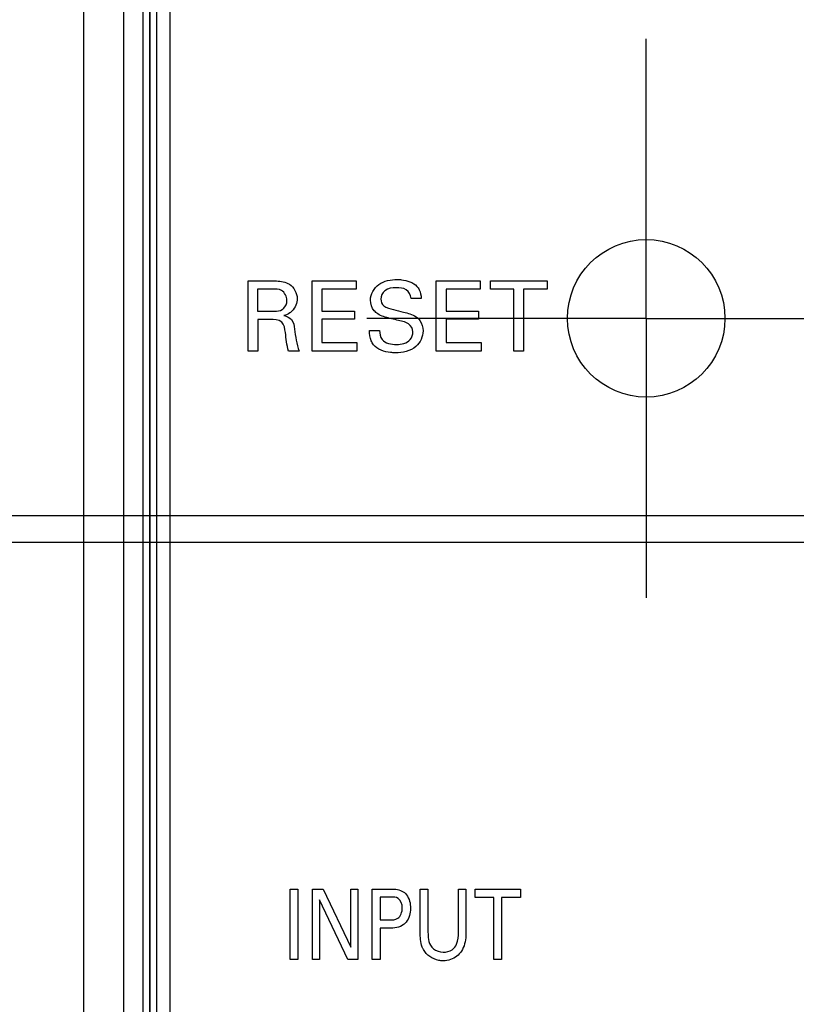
# Model space of a CAD drawing. Header units: inches. Extents: x 0 to 34, y 0 to 22.
# Tile 47 of 64: x 18.7 to 19.3, y 14.8 to 15.5. Entities that reach past the tile are written whole.
import ezdxf

# ---------------------------------------------------------------- set-up
doc = ezdxf.new("R2010")
doc.units = ezdxf.units.IN
doc.header["$LTSCALE"] = 1.87
doc.header["$MEASUREMENT"] = 0
doc.linetypes.add('CENTER', pattern=[0.6, 0.375, -0.075, 0.075, -0.075])
doc.layers.get('0').update_dxf_attribs({"linetype": 'CONTINUOUS'})
doc.layers.add('02___PRT_ALL_AXES', color=7, linetype='CONTINUOUS')
doc.layers.add('DIMENSIONS', color=7, linetype='CONTINUOUS')
doc.styles.get("Standard").update_dxf_attribs({"font": 'txt', "width": 0.8})
doc.dimstyles.new('DIMSTYLE_1', dxfattribs={"dimtxt": 0.125, "dimasz": 0.18, "dimexe": 0.18, "dimexo": 0.0625, "dimgap": 0.09, "dimtad": 0, "dimtih": 1, "dimtoh": 1, "dimdec": 3, "dimzin": 4, "dimdsep": 46, "dimtxsty": 'STANDARD', "dimblk": '_FILLED', "dimblk1": '_FILLED', "dimblk2": '_FILLED', "dimcen": 0.09, "dimadec": 0, "dimazin": 0, "dimtp": 0.01, "dimtm": 0.01, "dimtfac": 1, "dimtdec": 3, "dimtofl": 0, "dimtmove": 0, "dimatfit": 3, "dimldrblk": '_FILLED', "dimfxl": 1, "dimtolj": 1, "dimtzin": 4, "dimarcsym": 0})
doc.dimstyles.new('DIMSTYLE_2', dxfattribs={"dimtxt": 0.125, "dimasz": 0.18, "dimexe": 0.18, "dimexo": 0.0625, "dimgap": 0.09, "dimtad": 0, "dimtih": 1, "dimtoh": 1, "dimzin": 4, "dimdsep": 46, "dimtxsty": 'STANDARD', "dimblk": '_FILLED', "dimblk1": '_FILLED', "dimblk2": '_FILLED', "dimcen": 0.09, "dimadec": 0, "dimazin": 0, "dimtp": 0.01, "dimtm": 0.01, "dimtfac": 1, "dimtofl": 0, "dimtmove": 0, "dimatfit": 3, "dimldrblk": '_FILLED', "dimfxl": 1, "dimtolj": 1, "dimtzin": 4, "dimarcsym": 0})

# ---------------------------------------------------------------- blocks, each defined once
blk = doc.blocks.new('_FILLED')
at = {"color": 0, "linetype": 'BYBLOCK'}
blk.add_solid([(0, 0), (-1, 0.1736), (-1, -0.1736)], dxfattribs=at)
blk = doc.blocks.new('*D13')
at = {"layer": 'DIMENSIONS', "color": 2, "linetype": 'CONTINUOUS'}
for p, q in [((20.75348, 15.17794), (20.75348, 13.03344)), ((18.75545, 14.50429), (18.75545, 13.03345)), ((18.75545, 13.15845), (19.07946, 13.15845)), ((20.75348, 13.15844), (20.42946, 13.15845))]:
    blk.add_line(p, q, dxfattribs=at)
at = {"layer": 'DIMENSIONS', "color": 2, "linetype": 'CONTINUOUS', "xscale": 0.18, "yscale": 0.18, "zscale": 0.18}
for p, rotation in [((18.75545, 13.15845), 180), ((20.75348, 13.15844), 359.9989580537)]:
    blk.add_blockref('_FILLED', p, dxfattribs=dict(at, rotation=rotation))
at = {"layer": 'DIMENSIONS', "color": 2, "linetype": 'CONTINUOUS', "insert": (19.75446, 13.22095), "char_height": 0.125, "width": 1.225, "attachment_point": 2, "line_spacing_factor": 0.9}
blk.add_mtext('2.00{\\Ftxt.shx;\\W1.000000;\\H0.125000; }[50.75]', dxfattribs=at)
blk = doc.blocks.new('*D14')
at = {"layer": 'DIMENSIONS', "color": 2, "linetype": 'CONTINUOUS'}
for p, q in [((19.56848, 15.37354), (19.56848, 13.62067)), ((18.75545, 14.50429), (18.75545, 13.62068)), ((18.75545, 13.74568), (18.26103, 13.74568)), ((19.56848, 13.74567), (19.92848, 13.74567))]:
    blk.add_line(p, q, dxfattribs=at)
at = {"layer": 'DIMENSIONS', "color": 2, "linetype": 'CONTINUOUS', "xscale": 0.18, "yscale": 0.18, "zscale": 0.18}
blk.add_blockref('_FILLED', (18.75545, 13.74568), dxfattribs=at)
at = {"layer": 'DIMENSIONS', "color": 2, "linetype": 'CONTINUOUS', "xscale": 0.18, "yscale": 0.18, "zscale": 0.18, "rotation": 179.9998310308}
blk.add_blockref('_FILLED', (19.56848, 13.74567), dxfattribs=at)
at = {"layer": 'DIMENSIONS', "color": 2, "linetype": 'CONTINUOUS', "insert": (18.19853, 13.80818), "char_height": 0.125, "width": 1.225, "attachment_point": 3, "line_spacing_factor": 0.9}
blk.add_mtext('.813{\\Ftxt.shx;\\W1.000000;\\H0.125000; }[20.65]', dxfattribs=at)
blk = doc.blocks.new('*D15')
at = {"layer": 'DIMENSIONS', "color": 2, "linetype": 'CONTINUOUS'}
for p, q in [((16.83169, 15.1331), (16.83169, 15.4931)), ((19.63908, 15.1331), (16.70669, 15.13311)), ((18.79295, 14.4668), (16.70669, 14.46681)), ((16.83169, 14.46681), (16.83169, 14.10681))]:
    blk.add_line(p, q, dxfattribs=at)
at = {"layer": 'DIMENSIONS', "color": 2, "linetype": 'CONTINUOUS', "xscale": 0.18, "yscale": 0.18, "zscale": 0.18}
for p, rotation in [((16.83169, 15.1331), 269.9998310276), ((16.83169, 14.46681), 89.9998310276)]:
    blk.add_blockref('_FILLED', p, dxfattribs=dict(at, rotation=rotation))
at = {"layer": 'DIMENSIONS', "color": 2, "linetype": 'CONTINUOUS', "insert": (16.83169, 14.86246), "char_height": 0.125, "width": 1.225, "attachment_point": 2, "line_spacing_factor": 0.9}
blk.add_mtext('.666{\\Ftxt.shx;\\W1.000000;\\H0.125000; }[16.92]', dxfattribs=at)
blk = doc.blocks.new('*D17')
at = {"layer": 'DIMENSIONS', "color": 2, "linetype": 'CONTINUOUS'}
for p, q in [((16.08169, 15.8392), (15.68335, 15.8392)), ((16.08169, 15.11289), (16.08169, 15.8392)), ((20.93705, 15.11288), (15.95669, 15.11289)), ((18.79295, 14.4668), (15.95669, 14.46681)), ((16.08169, 14.46681), (16.08169, 14.10681))]:
    blk.add_line(p, q, dxfattribs=at)
at = {"layer": 'DIMENSIONS', "color": 2, "linetype": 'CONTINUOUS', "xscale": 0.18, "yscale": 0.18, "zscale": 0.18}
for p, rotation in [((16.08169, 15.11289), 269.9998310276), ((16.08169, 14.46681), 89.9998310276)]:
    blk.add_blockref('_FILLED', p, dxfattribs=dict(at, rotation=rotation))
at = {"layer": 'DIMENSIONS', "color": 2, "linetype": 'CONTINUOUS', "insert": (15.62085, 15.9017), "char_height": 0.125, "width": 1.225, "attachment_point": 3, "line_spacing_factor": 0.9}
blk.add_mtext('.65{\\Ftxt.shx;\\W1.000000;\\H0.125000; }[16.411]', dxfattribs=at)

msp = doc.modelspace()

# ---------------------------------------------------------------- linework, layer by layer
at = {"color": 7, "linetype": 'CONTINUOUS'}
for p, q in [((18.75546, 17.80539), (18.75545, 14.56679)), ((18.78546, 17.80539), (18.78545, 14.56679)), ((18.8003, 14.56767), (18.80031, 17.80452)), ((18.80522, 14.56767), (18.80523, 17.80452)), ((18.80557, 14.56767), (18.80557, 17.80452)), ((18.81049, 14.56767), (18.8105, 17.80452))]:
    msp.add_line(p, q, dxfattribs=at)
at = {"color": 40, "linetype": 'CONTINUOUS'}
for p, q in [((18.87895, 15.25652), (18.87895, 15.30916)), ((18.87895, 15.30916), (18.89776, 15.30916)), ((18.92685, 15.25652), (18.92685, 15.30916)), ((18.92685, 15.30916), (18.95988, 15.30916)), ((18.95988, 15.30916), (18.95988, 15.30296)), ((19.02005, 15.25652), (19.02005, 15.30916)), ((19.02005, 15.30916), (19.05307, 15.30916)), ((19.05307, 15.30916), (19.05307, 15.30296)), ((19.06059, 15.30296), (19.06059, 15.30916)), ((19.06059, 15.30916), (19.10309, 15.30916)), ((19.10309, 15.30916), (19.10309, 15.30296)), ((18.88603, 15.30305), (18.88603, 15.2865)), ((18.89754, 15.30305), (18.88603, 15.30305)), ((18.93415, 15.30296), (18.93415, 15.28656)), ((18.95988, 15.30296), (18.93415, 15.30296)), ((19.02733, 15.30296), (19.02733, 15.28656)), ((19.05307, 15.30296), (19.02733, 15.30296)), ((19.07823, 15.30296), (19.06059, 15.30296)), ((19.07823, 15.25652), (19.07823, 15.30296)), ((19.08545, 15.30296), (19.08545, 15.25652)), ((19.10309, 15.30296), (19.08545, 15.30296)), ((19.00873, 15.29605), (19.00115, 15.29605)), ((18.88603, 15.2865), (18.89754, 15.2865)), ((18.93415, 15.28656), (18.95864, 15.28656)), ((18.95864, 15.28656), (18.95864, 15.28045)), ((19.02733, 15.28656), (19.05182, 15.28656)), ((19.05182, 15.28656), (19.05182, 15.28045)), ((18.88618, 15.2803), (18.88618, 15.25652)), ((18.89536, 15.2803), (18.88618, 15.2803)), ((18.93415, 15.28045), (18.93415, 15.26295)), ((18.95864, 15.28045), (18.93415, 15.28045)), ((19.02733, 15.28045), (19.02733, 15.26295)), ((19.05182, 15.28045), (19.02733, 15.28045)), ((18.96996, 15.2719), (18.97754, 15.2719)), ((18.93415, 15.26295), (18.96046, 15.26295)), ((18.96046, 15.26295), (18.96046, 15.25652)), ((19.02733, 15.26295), (19.05366, 15.26295)), ((19.05366, 15.26295), (19.05366, 15.25652)), ((18.88618, 15.25652), (18.87895, 15.25652)), ((18.91709, 15.25652), (18.90927, 15.25652)), ((18.96046, 15.25652), (18.92685, 15.25652)), ((19.05366, 15.25652), (19.02005, 15.25652)), ((19.08545, 15.25652), (19.07823, 15.25652)), ((18.91045, 14.80039), (18.91045, 14.85303)), ((18.91045, 14.85303), (18.91628, 14.85303)), ((18.91628, 14.85303), (18.91628, 14.80039)), ((18.92708, 14.80039), (18.92708, 14.85303)), ((18.92708, 14.85303), (18.93518, 14.85303)), ((18.93518, 14.85303), (18.95586, 14.8095)), ((18.95586, 14.8095), (18.95586, 14.85303)), ((18.95586, 14.85303), (18.96123, 14.85303)), ((18.96123, 14.85303), (18.96123, 14.80039)), ((18.97206, 14.80039), (18.97206, 14.85303)), ((18.97206, 14.85303), (18.98616, 14.85303)), ((19.00799, 14.82095), (19.00799, 14.85303)), ((19.00799, 14.85303), (19.01382, 14.85303)), ((19.01382, 14.85303), (19.01382, 14.82043)), ((19.03666, 14.82073), (19.03666, 14.85303)), ((19.03666, 14.85303), (19.04231, 14.85303)), ((19.04231, 14.85303), (19.04231, 14.8206)), ((19.04918, 14.84683), (19.04918, 14.85303)), ((19.04918, 14.85303), (19.08316, 14.85303)), ((19.08316, 14.85303), (19.08316, 14.84683)), ((18.93238, 14.84509), (18.93238, 14.80039)), ((18.95377, 14.80039), (18.93238, 14.84509)), ((18.97788, 14.84713), (18.97788, 14.82993)), ((18.98604, 14.84713), (18.97788, 14.84713)), ((19.06327, 14.84683), (19.04918, 14.84683)), ((19.06327, 14.80039), (19.06327, 14.84683)), ((19.06905, 14.84683), (19.06905, 14.80039)), ((19.08316, 14.84683), (19.06905, 14.84683)), ((18.97788, 14.82993), (18.98482, 14.82993)), ((18.97788, 14.8238), (18.97788, 14.80039)), ((18.9847, 14.8238), (18.97788, 14.8238)), ((18.91628, 14.80039), (18.91045, 14.80039)), ((18.93238, 14.80039), (18.92708, 14.80039)), ((18.96123, 14.80039), (18.95377, 14.80039)), ((18.97788, 14.80039), (18.97206, 14.80039)), ((19.06905, 14.80039), (19.06327, 14.80039))]:
    msp.add_line(p, q, dxfattribs=at)
for points, knots in [([(18.89776, 15.30916), (18.89859, 15.30916), (18.90269, 15.30913), (18.90708, 15.30847), (18.90986, 15.30668)], [0, 0, 0, 0, 0.200549, 1, 1, 1, 1]), ([(18.97067, 15.2948), (18.97067, 15.29923), (18.97615, 15.30868), (18.98599, 15.31018), (18.99074, 15.31018)], [0, 0, 0, 0, 0.483128, 1, 1, 1, 1]), ([(18.99074, 15.31018), (18.9918, 15.31018), (18.99703, 15.30994), (19.00268, 15.30811), (19.00553, 15.30501)], [0, 0, 0, 0, 0.201893, 1, 1, 1, 1]), ([(18.90804, 15.29451), (18.90804, 15.29736), (18.90511, 15.30301), (18.89969, 15.30305), (18.89754, 15.30305)], [0, 0, 0, 0, 0.57053, 1, 1, 1, 1]), ([(18.99007, 15.30406), (18.98712, 15.30406), (18.98128, 15.30335), (18.97841, 15.29785), (18.97841, 15.29553)], [0, 0, 0, 0, 0.560104, 1, 1, 1, 1]), ([(19.00115, 15.29605), (19.00101, 15.29853), (18.99802, 15.30375), (18.99257, 15.30406), (18.99007, 15.30406)], [0, 0, 0, 0, 0.498744, 1, 1, 1, 1]), ([(19.00553, 15.30501), (19.0062, 15.30427), (19.00811, 15.30161), (19.00858, 15.29827), (19.00873, 15.29605)], [0, 0, 0, 0, 0.308923, 1, 1, 1, 1]), ([(18.90447, 15.28766), (18.90482, 15.28786), (18.90698, 15.28938), (18.90804, 15.29229), (18.90804, 15.29451)], [0, 0, 0, 0, 0.153133, 1, 1, 1, 1]), ([(18.97616, 15.28445), (18.97517, 15.28512), (18.97206, 15.28772), (18.97067, 15.29197), (18.97067, 15.2948)], [0, 0, 0, 0, 0.29621, 1, 1, 1, 1]), ([(18.97841, 15.29553), (18.97841, 15.29367), (18.98064, 15.28904), (18.98541, 15.28832), (18.98789, 15.28773)], [0, 0, 0, 0, 0.422059, 1, 1, 1, 1]), ([(18.89754, 15.2865), (18.89792, 15.2865), (18.90025, 15.28655), (18.90278, 15.28666), (18.90447, 15.28766)], [0, 0, 0, 0, 0.162438, 1, 1, 1, 1]), ([(18.91197, 15.28663), (18.91145, 15.28611), (18.90963, 15.28456), (18.90736, 15.28364), (18.90577, 15.28322)], [0, 0, 0, 0, 0.309588, 1, 1, 1, 1]), ([(18.99044, 15.27978), (18.98869, 15.28021), (18.98386, 15.28143), (18.97882, 15.28265), (18.97616, 15.28445)], [0, 0, 0, 0, 0.358609, 1, 1, 1, 1]), ([(18.98789, 15.28773), (18.99039, 15.28709), (18.99612, 15.28561), (19.00206, 15.28407), (19.00487, 15.28218)], [0, 0, 0, 0, 0.433482, 1, 1, 1, 1]), ([(18.90687, 15.27045), (18.90656, 15.27319), (18.90541, 15.28005), (18.89835, 15.2803), (18.89536, 15.2803)], [0, 0, 0, 0, 0.479752, 1, 1, 1, 1]), ([(18.90577, 15.28322), (18.90785, 15.28267), (18.91254, 15.2806), (18.91353, 15.27554), (18.9138, 15.27307)], [0, 0, 0, 0, 0.463485, 1, 1, 1, 1]), ([(19.00254, 15.2709), (19.00254, 15.27317), (18.99914, 15.27859), (18.99344, 15.27904), (18.99044, 15.27978)], [0, 0, 0, 0, 0.423532, 1, 1, 1, 1]), ([(19.00487, 15.28218), (19.00597, 15.28146), (19.00903, 15.27869), (19.01012, 15.27441), (19.01012, 15.27169)], [0, 0, 0, 0, 0.325132, 1, 1, 1, 1]), ([(18.97301, 15.26127), (18.97231, 15.26217), (18.97037, 15.26542), (18.96996, 15.2693), (18.96996, 15.2719)], [0, 0, 0, 0, 0.303809, 1, 1, 1, 1]), ([(18.97754, 15.2719), (18.97762, 15.26963), (18.9788, 15.26286), (18.98639, 15.26149), (18.99022, 15.26149)], [0, 0, 0, 0, 0.372764, 1, 1, 1, 1]), ([(19.01012, 15.27169), (19.01012, 15.2674), (19.00545, 15.2572), (18.99472, 15.25529), (18.98934, 15.25529)], [0, 0, 0, 0, 0.44319, 1, 1, 1, 1]), ([(18.99022, 15.26149), (18.99386, 15.26149), (19.00046, 15.26293), (19.00254, 15.26888), (19.00254, 15.2709)], [0, 0, 0, 0, 0.643168, 1, 1, 1, 1]), ([(18.98934, 15.25529), (18.98812, 15.25529), (18.98234, 15.25555), (18.97587, 15.25761), (18.97301, 15.26127)], [0, 0, 0, 0, 0.207936, 1, 1, 1, 1]), ([(18.98616, 14.85303), (18.98735, 14.85303), (18.99146, 14.8531), (18.99587, 14.8512), (18.99764, 14.84881)], [0, 0, 0, 0, 0.285119, 1, 1, 1, 1]), ([(18.99455, 14.83888), (18.99455, 14.8415), (18.99289, 14.84696), (18.98787, 14.84713), (18.98604, 14.84713)], [0, 0, 0, 0, 0.58905, 1, 1, 1, 1]), ([(18.98482, 14.82993), (18.98696, 14.82993), (18.99255, 14.83013), (18.99455, 14.83607), (18.99455, 14.83888)], [0, 0, 0, 0, 0.432614, 1, 1, 1, 1]), ([(18.99741, 14.82831), (18.99686, 14.82763), (18.99363, 14.82423), (18.98842, 14.8238), (18.9847, 14.8238)], [0, 0, 0, 0, 0.190745, 1, 1, 1, 1]), ([(19.01043, 14.80768), (19.01008, 14.80831), (19.00813, 14.81242), (19.00799, 14.81714), (19.00799, 14.82095)], [0, 0, 0, 0, 0.15887, 1, 1, 1, 1]), ([(19.01382, 14.82043), (19.01382, 14.81922), (19.01392, 14.816), (19.01468, 14.81273), (19.01568, 14.81097)], [0, 0, 0, 0, 0.373908, 1, 1, 1, 1]), ([(19.02529, 14.80578), (19.02756, 14.80578), (19.03193, 14.80668), (19.03638, 14.81273), (19.03666, 14.81773), (19.03666, 14.82073)], [0, 0, 0, 0, 0.320639, 0.575954, 1, 1, 1, 1]), ([(19.04231, 14.8206), (19.04231, 14.81971), (19.04225, 14.8149), (19.04102, 14.80991), (19.03887, 14.8066)], [0, 0, 0, 0, 0.183046, 1, 1, 1, 1]), ([(19.02529, 14.7993), (19.02414, 14.7993), (19.01835, 14.79979), (19.0127, 14.80361), (19.01043, 14.80768)], [0, 0, 0, 0, 0.19842, 1, 1, 1, 1]), ([(19.01568, 14.81097), (19.01627, 14.80998), (19.01865, 14.80698), (19.02268, 14.80578), (19.02529, 14.80578)], [0, 0, 0, 0, 0.305587, 1, 1, 1, 1]), ([(19.03887, 14.8066), (19.03794, 14.80514), (19.03443, 14.80105), (19.02886, 14.7993), (19.02529, 14.7993)], [0, 0, 0, 0, 0.326518, 1, 1, 1, 1])]:
    msp.add_open_spline(points, degree=3, knots=knots, dxfattribs=at)
for points in [[(18.90986, 15.30668), (18.9133, 15.30452), (18.91569, 15.30003), (18.91569, 15.29597)], [(18.91569, 15.29597), (18.91569, 15.29262), (18.91434, 15.289), (18.91197, 15.28663)], [(18.90927, 15.25652), (18.90778, 15.26099), (18.90747, 15.26578), (18.90687, 15.27045)], [(18.9138, 15.27307), (18.91445, 15.26749), (18.91522, 15.26183), (18.91709, 15.25652)], [(18.99764, 14.84881), (18.99982, 14.846), (19.00073, 14.84215), (19.00073, 14.83859)], [(19.00073, 14.83859), (19.00073, 14.83499), (18.99965, 14.83113), (18.99741, 14.82831)]]:
    msp.add_open_spline(points, degree=3, dxfattribs=at)
at = {"layer": '02___PRT_ALL_AXES', "color": 7, "linetype": 'CONTINUOUS'}
msp.add_line((18.82013, 17.80133), (18.82012, 14.57085), dxfattribs=at)
at = {"layer": '02___PRT_ALL_AXES', "color": 7, "linetype": 'CENTER'}
for q in [(19.17748, 15.49074), (18.96784, 15.28109), (19.17748, 15.07144), (19.38713, 15.28109)]:
    msp.add_line((19.17748, 15.28109), q, dxfattribs=at)
at = {"layer": '02___PRT_ALL_AXES', "color": 7, "linetype": 'CONTINUOUS'}
msp.add_circle((19.17748, 15.28109), 0.05906, dxfattribs=at)

# ---------------------------------------------------------------- dimensions: what is measured, and where the dimension line sits
at = {"layer": 'DIMENSIONS', "color": 2, "linetype": 'CONTINUOUS'}
for base, p1, p2, angle, dimstyle, picture, middle in [((16.08169, 15.11289), (18.79295, 14.4668), (20.93705, 15.11288), 89.99983, 'DIMSTYLE_1', '*D17', (14.80835, 15.8392)), ((16.83169, 15.1331), (18.79295, 14.4668), (19.63908, 15.1331), 89.99983, 'DIMSTYLE_2', '*D15', (16.70669, 14.79996)), ((19.56848, 13.74567), (18.75545, 14.50429), (19.56848, 15.37354), 359.99983, 'DIMSTYLE_2', '*D14', (17.33603, 13.74568)), ((20.75348, 13.15844), (18.75545, 14.50429), (20.75348, 15.17794), 359.99983, 'DIMSTYLE_1', '*D13', (19.62946, 13.15845))]:
    dim = msp.add_linear_dim(base=base, p1=p1, p2=p2, angle=angle, dimstyle=dimstyle, dxfattribs=at)
    dim.commit()
    dim.dimension.update_dxf_attribs({"geometry": picture, "text_midpoint": middle, "dimtype": 160})

doc.saveas('drawing.dxf')
